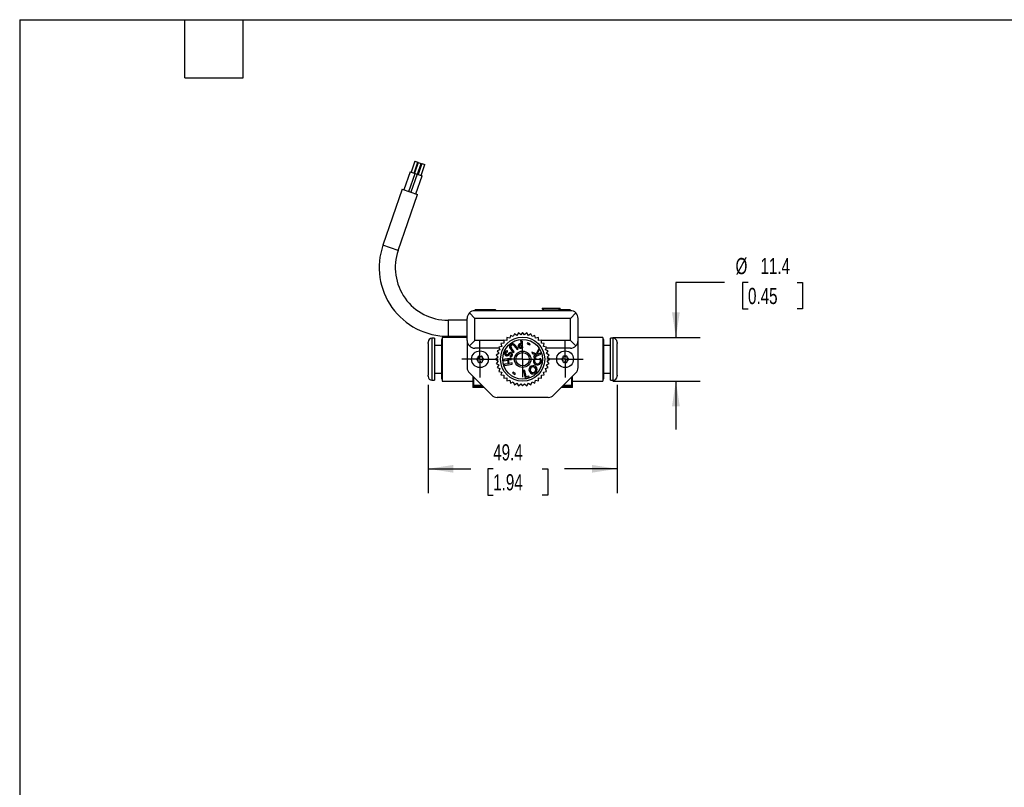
# Model space of a CAD drawing. Header units: millimetres. Extents: x 13 to 546, y 13 to 419.
# Tile 9 of 21: x 13 to 270, y 218 to 419. Entities that reach past the tile are written whole.
import ezdxf

# ---------------------------------------------------------------- set-up
doc = ezdxf.new("R2010")
doc.units = ezdxf.units.MM
doc.header["$LTSCALE"] = 2
doc.linetypes.add('SLD-Center', pattern=[19.05, 15.24, -1.27, 1.27, -1.27])
doc.linetypes.add('SLD-Solid', pattern=[0])
doc.layers.add('CENTER', color=40, linetype='SLD-Center')
doc.layers.add('DIMENSIONS', color=140, linetype='SLD-Solid', lineweight=25)
doc.layers.add('TEXT', color=140, linetype='SLD-Solid', lineweight=25)
doc.styles.add('SLDTEXTSTYLE0', font='TXT', dxfattribs={"width": 0.7})
doc.dimstyles.new('SLDDIMSTYLE1', dxfattribs={"dimtxt": 4.316016, "dimasz": 6.604, "dimexe": 0, "dimexo": 0.0625, "dimgap": 1.079004, "dimtad": 0, "dimtih": 1, "dimtoh": 1, "dimdec": 1, "dimrnd": 1e-09, "dimzin": 12, "dimdsep": 46, "dimtxsty": 'SLDTEXTSTYLE0', "dimsah": 1, "dimcen": 0.09, "dimadec": 0, "dimazin": 3, "dimtfac": 1, "dimtdec": 1, "dimtofl": 0, "dimtmove": 0, "dimatfit": 3, "dimfxl": 0, "dimfrac": 2, "dimtolj": 1, "dimtzin": 12, "dimarcsym": 0})
doc.dimstyles.new('SLDDIMSTYLE2', dxfattribs={"dimtxt": 4.316016, "dimasz": 6.604, "dimexe": 0, "dimexo": 0.0625, "dimgap": 1.079004, "dimtad": 0, "dimtih": 1, "dimtoh": 1, "dimdec": 1, "dimrnd": 1e-09, "dimzin": 12, "dimdsep": 46, "dimtxsty": 'SLDTEXTSTYLE0', "dimsah": 1, "dimcen": 0.09, "dimadec": 0, "dimazin": 3, "dimtfac": 1, "dimtdec": 1, "dimtmove": 0, "dimatfit": 0, "dimfxl": 0, "dimfrac": 2, "dimtolj": 1, "dimtzin": 12, "dimarcsym": 0})

# ---------------------------------------------------------------- blocks, each defined once
blk = doc.blocks.new('_D_13')
at = {"layer": 'DIMENSIONS'}
for p, q in [((119.49, 323.59), (119.49, 295.25)), ((168.89, 323.59), (168.89, 295.25)), ((119.49, 301.6), (130.65, 301.6)), ((136.5, 301.6), (135.05, 301.6)), ((135.05, 301.6), (135.05, 294.74)), ((149.32, 301.6), (150.77, 301.6)), ((150.77, 301.6), (150.77, 294.74)), ((168.89, 301.6), (155.17, 301.6)), ((135.05, 294.74), (136.5, 294.74)), ((150.77, 294.74), (149.32, 294.74))]:
    blk.add_line(p, q, dxfattribs=at)
for points in [[(119.49, 301.6), (126.1, 300.58), (126.1, 302.61)], [(168.89, 301.6), (162.29, 302.61), (162.29, 300.58)]]:
    blk.add_solid(points, dxfattribs=at)
at = {"layer": 'DIMENSIONS', "char_height": 4.233, "attachment_point": 1, "style": 'SLDTEXTSTYLE0'}
for s, insert in [('49.4', (136.5, 308.02)), ('1.94', (136.5, 300.19))]:
    blk.add_mtext(s, dxfattribs=dict(at, insert=insert))
blk = doc.blocks.new('_D_14')
at = {"layer": 'DIMENSIONS'}
for p, q in [((196.96, 350.33), (184.26, 350.33)), ((184.26, 350.33), (184.26, 335.96)), ((203.12, 350.33), (201.67, 350.33)), ((201.67, 350.33), (201.67, 343.47)), ((215.95, 350.33), (217.39, 350.33)), ((217.39, 350.33), (217.39, 343.47)), ((201.67, 343.47), (203.12, 343.47)), ((217.39, 343.47), (215.95, 343.47)), ((167.73, 335.96), (190.61, 335.96)), ((167.73, 324.56), (190.61, 324.56)), ((184.26, 324.56), (184.26, 311.86))]:
    blk.add_line(p, q, dxfattribs=at)
for points in [[(184.26, 335.96), (185.28, 342.56), (183.24, 342.56)], [(184.26, 324.56), (183.24, 317.95), (185.28, 317.95)]]:
    blk.add_solid(points, dxfattribs=at)
at = {"layer": 'DIMENSIONS', "char_height": 4.233, "attachment_point": 1, "style": 'SLDTEXTSTYLE0'}
for s, insert in [('%%c', (199.86, 356.76)), ('11.4', (206.38, 356.76)), ('0.45', (203.12, 348.93))]:
    blk.add_mtext(s, dxfattribs=dict(at, insert=insert))
blk = doc.blocks.new('SW_CENTERMARKSYMBOL_6')
at = {"layer": 'CENTER', "color": 0}
for p, q in [((0, 2.54), (0, 4.69)), ((-2.54, 0), (-4.69, 0)), ((0, 0), (-2.54, 0)), ((0, 0), (0, 2.54)), ((0, 0), (0, -2.54)), ((0, 0), (2.54, 0)), ((2.54, 0), (4.69, 0)), ((0, -2.54), (0, -4.69))]:
    blk.add_line(p, q, dxfattribs=at)
blk = doc.blocks.new('SW_CENTERMARKSYMBOL_7')
at = {"layer": 'CENTER', "color": 0}
for p, q in [((0, 2.54), (0, 4.74)), ((-2.54, 0), (-4.74, 0)), ((0, 0), (-2.54, 0)), ((0, 0), (0, 2.54)), ((0, 0), (0, -2.54)), ((0, 0), (2.54, 0)), ((2.54, 0), (4.74, 0)), ((0, -2.54), (0, -4.74))]:
    blk.add_line(p, q, dxfattribs=at)
blk = doc.blocks.new('SW_CENTERMARKSYMBOL_8')
at = {"layer": 'CENTER', "color": 0}
for p, q in [((0, 2.54), (0, 4.74)), ((-2.54, 0), (-4.74, 0)), ((0, 0), (-2.54, 0)), ((0, 0), (0, 2.54)), ((0, 0), (0, -2.54)), ((0, 0), (2.54, 0)), ((2.54, 0), (4.74, 0)), ((0, -2.54), (0, -4.74))]:
    blk.add_line(p, q, dxfattribs=at)

msp = doc.modelspace()

# ---------------------------------------------------------------- linework, layer by layer
for p, q in [((116.01, 382.07), (115.03, 379.24)), ((115.79, 378.97), (116.76, 381.81)), ((116.92, 381.76), (115.95, 378.92)), ((116.01, 382.07), (116.76, 381.81)), ((116.7, 378.66), (117.68, 381.5)), ((117.84, 381.44), (116.86, 378.6)), ((116.92, 381.76), (117.68, 381.5)), ((117.62, 378.34), (118.59, 381.18)), ((117.84, 381.44), (118.59, 381.18)), ((114.75, 379.33), (113.12, 374.61)), ((114.44, 374.15), (116.07, 378.88)), ((114.75, 379.33), (116.07, 378.88)), ((116.58, 378.7), (114.95, 373.97)), ((116.07, 378.88), (116.58, 378.7)), ((116.58, 378.7), (117.9, 378.25)), ((116.27, 373.52), (117.9, 378.25)), ((112.71, 374.75), (107.67, 360.12)), ((111.65, 358.75), (116.68, 373.38)), ((112.71, 374.75), (116.68, 373.38)), ((111.65, 358.75), (107.67, 360.12)), ((131.69, 340.96), (130.28, 342.37)), ((131.35, 342.93), (131.37, 342.93)), ((131.69, 343.06), (131.69, 342.96)), ((131.69, 343.06), (137.19, 343.06)), ((156.69, 342.96), (131.69, 342.96)), ((131.89, 343.26), (136.99, 343.26)), ((137.19, 342.96), (137.19, 343.06)), ((149.34, 343.66), (149.34, 343.41)), ((149.34, 343.66), (154.04, 343.66)), ((149.34, 343.41), (149.79, 342.96)), ((149.34, 343.41), (154.04, 343.41)), ((153.59, 342.96), (154.04, 343.41)), ((153.69, 343.06), (156.69, 343.06)), ((153.89, 343.26), (156.49, 343.26)), ((154.04, 343.41), (154.04, 343.66)), ((156.69, 342.96), (156.69, 343.06)), ((158.11, 342.37), (156.69, 340.96)), ((157.02, 342.93), (157.03, 342.93)), ((129.69, 340.46), (124.69, 340.46)), ((124.69, 340.46), (124.69, 336.26)), ((129.69, 335.16), (129.69, 340.96)), ((131.69, 335.16), (131.69, 340.96)), ((156.69, 340.96), (131.69, 340.96)), ((156.69, 335.16), (156.69, 340.96)), ((158.69, 335.16), (158.69, 340.96)), ((144.19, 337.26), (143.69, 336.67)), ((144.7, 336.67), (144.19, 337.26)), ((121.19, 335.76), (120.49, 335.76)), ((120.49, 335.76), (120.49, 324.76)), ((121.19, 335.76), (121.19, 324.76)), ((123.19, 335.41), (122.99, 335.41)), ((122.99, 335.41), (122.99, 325.11)), ((129.69, 335.96), (123.19, 335.96)), ((123.19, 335.96), (123.19, 324.56)), ((124.69, 336.26), (129.69, 336.26)), ((129.69, 335.16), (129.69, 328.09)), ((130.28, 333.74), (131.69, 335.16)), ((139.25, 335.16), (131.69, 335.16)), ((139.24, 335.21), (139.3, 334.43)), ((140.02, 335.15), (139.24, 335.21)), ((140.08, 335.92), (140.02, 335.15)), ((140.83, 335.74), (140.08, 335.92)), ((141.02, 336.5), (140.83, 335.74)), ((141.73, 336.2), (141.02, 336.5)), ((142.03, 336.92), (141.73, 336.2)), ((142.69, 336.51), (142.03, 336.92)), ((143.1, 337.17), (142.69, 336.51)), ((143.69, 336.67), (143.1, 337.17)), ((143.96, 335.22), (143.66, 335.18)), ((143.66, 335.18), (143.78, 334.32)), ((144.25, 333.25), (143.96, 335.22)), ((145.29, 337.17), (144.7, 336.67)), ((145.69, 336.51), (145.29, 337.17)), ((146.36, 336.92), (145.69, 336.51)), ((146.65, 336.2), (146.36, 336.92)), ((147.37, 336.5), (146.65, 336.2)), ((147.55, 335.74), (147.37, 336.5)), ((148.31, 335.92), (147.55, 335.74)), ((148.37, 335.15), (148.31, 335.92)), ((149.14, 335.21), (148.37, 335.15)), ((149.08, 334.43), (149.14, 335.21)), ((156.69, 335.16), (149.14, 335.16)), ((156.69, 335.16), (158.11, 333.74)), ((165.19, 335.96), (158.69, 335.96)), ((158.69, 328.09), (158.69, 335.16)), ((165.19, 335.96), (165.19, 324.56)), ((165.39, 335.41), (165.19, 335.41)), ((165.39, 325.11), (165.39, 335.41)), ((167.89, 335.76), (167.19, 335.76)), ((167.19, 324.76), (167.19, 335.76)), ((167.89, 324.76), (167.89, 335.76)), ((119.49, 334.38), (119.49, 326.13)), ((122.99, 333.86), (121.19, 333.86)), ((138.07, 333.16), (131.69, 333.16)), ((138.25, 332.72), (137.54, 332.42)), ((137.54, 332.42), (137.94, 331.76)), ((138.71, 333.62), (137.96, 333.44)), ((137.96, 333.44), (138.25, 332.72)), ((139.3, 334.43), (138.53, 334.37)), ((138.53, 334.37), (138.71, 333.62)), ((140.23, 332.15), (140.23, 332.45)), ((140.98, 332.95), (141.75, 331.98)), ((142.01, 332.18), (141.24, 333.15)), ((141.75, 331.98), (142.01, 332.18)), ((141.98, 333.74), (142.75, 332.78)), ((143.01, 332.98), (142.24, 333.95)), ((142.75, 332.78), (143.01, 332.98)), ((143.91, 333.46), (143.82, 334.05)), ((143.82, 333.19), (144.25, 333.25)), ((145.47, 334.57), (145.37, 334.31)), ((145.37, 334.31), (146.04, 334.05)), ((146.14, 334.3), (145.47, 334.57)), ((146.04, 334.05), (146.14, 334.3)), ((146.57, 332.12), (146.7, 331.8)), ((147.74, 331.68), (146.57, 332.12)), ((148.41, 332.96), (147.74, 331.68)), ((147.88, 331.46), (148.55, 332.62)), ((148.55, 332.62), (148.41, 332.96)), ((149.86, 334.37), (149.08, 334.43)), ((149.68, 333.62), (149.86, 334.37)), ((150.43, 333.44), (149.68, 333.62)), ((150.13, 332.72), (150.43, 333.44)), ((150.85, 332.42), (150.13, 332.72)), ((156.69, 333.16), (150.32, 333.16)), ((150.45, 331.76), (150.85, 332.42)), ((167.19, 333.86), (165.39, 333.86)), ((168.89, 326.13), (168.89, 334.38)), ((137.78, 330.76), (137.19, 330.26)), ((137.19, 330.26), (137.78, 329.75)), ((137.94, 331.76), (137.28, 331.35)), ((137.28, 331.35), (137.78, 330.76)), ((137.78, 329.75), (137.28, 329.16)), ((141.21, 330.54), (139.24, 330.19)), ((139.24, 330.19), (139.29, 329.88)), ((139.29, 329.88), (140.24, 330.05)), ((140.24, 330.05), (140.4, 329.1)), ((140.58, 331.82), (140.4, 331.62)), ((140.49, 330.09), (141.26, 330.23)), ((140.66, 329.15), (140.49, 330.09)), ((140.55, 331.36), (140.75, 331.57)), ((140.94, 331.14), (140.97, 330.87)), ((141.26, 330.23), (141.21, 330.54)), ((146.7, 331.8), (147.8, 331.42)), ((147.8, 331.42), (146.99, 331.09)), ((146.99, 331.09), (147.11, 330.81)), ((147.11, 330.81), (148.98, 331.58)), ((147.7, 330.57), (147.37, 330.63)), ((147.68, 330.56), (147.7, 330.57)), ((148.86, 331.86), (147.88, 331.46)), ((148.98, 330.35), (148.64, 330.41)), ((148.98, 331.58), (148.86, 331.86)), ((151.11, 331.35), (150.45, 331.76)), ((150.6, 330.76), (151.11, 331.35)), ((151.19, 330.26), (150.6, 330.76)), ((150.6, 329.75), (151.19, 330.26)), ((151.11, 329.16), (150.6, 329.75)), ((137.28, 329.16), (137.94, 328.76)), ((137.94, 328.76), (137.54, 328.1)), ((137.54, 328.1), (138.25, 327.8)), ((138.25, 327.8), (137.96, 327.08)), ((137.96, 327.08), (138.71, 326.9)), ((140.4, 329.1), (139.45, 328.94)), ((139.45, 328.94), (139.51, 328.63)), ((139.51, 328.63), (141.48, 328.97)), ((141.43, 329.28), (140.66, 329.15)), ((141.48, 328.97), (141.43, 329.28)), ((144.73, 327.35), (144.43, 327.28)), ((144.43, 327.28), (144.86, 325.33)), ((145.11, 325.66), (144.73, 327.35)), ((149.68, 326.9), (150.43, 327.08)), ((150.13, 327.8), (150.85, 328.1)), ((150.43, 327.08), (150.13, 327.8)), ((150.45, 328.76), (151.11, 329.16)), ((150.85, 328.1), (150.45, 328.76)), ((120.49, 324.76), (121.19, 324.76)), ((121.19, 326.66), (122.99, 326.66)), ((122.99, 325.11), (123.19, 325.11)), ((123.19, 324.56), (131.19, 324.56)), ((130.28, 326.67), (136.11, 320.84)), ((131.19, 325.76), (131.19, 322.91)), ((131.34, 325.61), (131.34, 323.46)), ((138.71, 326.9), (138.53, 326.14)), ((138.53, 326.14), (139.3, 326.08)), ((139.3, 326.08), (139.24, 325.31)), ((139.24, 325.31), (140.02, 325.37)), ((140.02, 325.37), (140.08, 324.6)), ((140.08, 324.6), (140.83, 324.78)), ((140.83, 324.78), (141.02, 324.02)), ((141.69, 326.88), (141.55, 326.65)), ((141.55, 326.65), (142.17, 326.27)), ((142.31, 326.5), (141.69, 326.88)), ((142.17, 326.27), (142.31, 326.5)), ((144.86, 325.33), (145.89, 325.56)), ((145.83, 325.82), (145.11, 325.66)), ((145.89, 325.56), (145.83, 325.82)), ((147.37, 324.02), (147.55, 324.78)), ((147.55, 324.78), (148.31, 324.6)), ((148.31, 324.6), (148.37, 325.37)), ((148.37, 325.37), (149.14, 325.31)), ((149.08, 326.08), (149.86, 326.14)), ((149.14, 325.31), (149.08, 326.08)), ((149.86, 326.14), (149.68, 326.9)), ((152.28, 320.84), (158.11, 326.67)), ((157.04, 323.46), (157.04, 325.61)), ((157.19, 322.91), (157.19, 325.76)), ((157.19, 324.56), (165.19, 324.56)), ((165.19, 325.11), (165.39, 325.11)), ((165.39, 326.66), (167.19, 326.66)), ((167.19, 324.76), (167.89, 324.76)), ((134.04, 322.91), (131.19, 322.91)), ((131.34, 323.46), (133.49, 323.46)), ((131.54, 323.26), (133.69, 323.26)), ((141.02, 324.02), (141.73, 324.32)), ((141.73, 324.32), (142.03, 323.6)), ((142.03, 323.6), (142.69, 324.01)), ((142.69, 324.01), (143.1, 323.34)), ((143.1, 323.34), (143.69, 323.85)), ((143.69, 323.85), (144.19, 323.26)), ((144.19, 323.26), (144.7, 323.85)), ((144.7, 323.85), (145.29, 323.34)), ((145.29, 323.34), (145.69, 324.01)), ((145.69, 324.01), (146.36, 323.6)), ((146.36, 323.6), (146.65, 324.32)), ((146.65, 324.32), (147.37, 324.02)), ((157.19, 322.91), (154.34, 322.91)), ((154.69, 323.26), (156.84, 323.26)), ((154.89, 323.46), (157.04, 323.46)), ((150.87, 320.26), (137.52, 320.26))]:
    msp.add_line(p, q)
for centre, radius in [((144.19, 330.26), 5.77), ((144.19, 330.26), 5.2), ((133.04, 330.26), 2.2), ((144.19, 330.26), 2.15), ((155.29, 330.26), 2.2), ((144.19, 330.26), 1.75)]:
    msp.add_circle(centre, radius)
for centre, radius, start, end in [((124.69, 354.26), 18, 161, 270), ((124.69, 354.26), 13.8, 161, 270), ((131.69, 340.96), 2, 135, 180), ((131.69, 340.96), 2, 90, 135), ((131.89, 343.06), 0.2, 90, 180), ((136.99, 343.06), 0.2, 0, 90), ((156.49, 343.06), 0.2, 0, 90), ((156.69, 340.96), 2, 45, 90), ((156.69, 340.96), 2, 0, 45), ((120.49, 334.76), 1, 90, 180), ((131.69, 335.16), 2, 180, 225), ((156.69, 335.16), 2, 315, 0), ((167.89, 334.76), 1, 0, 90), ((131.69, 335.16), 2, 225, 270), ((140.16, 331.78), 0.675, 98.7413, 185.7682), ((140.14, 331.78), 0.374, 74.6765, 196.1926), ((140.12, 331.63), 0.825, 81.8487, 94.3117), ((141.49, 333.47), 0.726, 143.0352, 226.1363), ((141.82, 333.19), 1.16, 106.8205, 141.9259), ((141.57, 333.51), 0.484, 159.9784, 227.0548), ((141.68, 333.36), 0.641, 98.5868, 151.1989), ((141.6, 333.56), 0.754, 31.2843, 98.5908), ((141.6, 333.9), 0.1, 80.5028, 99.4972), ((141.51, 333.44), 0.563, 32.1786, 79.094), ((143.6, 333.72), 0.588, 137.59, 239.0795), ((143.76, 333.35), 0.973, 88.9925, 127.989), ((143.6, 334.07), 0.907, 250.4009, 283.6316), ((143.54, 333.75), 0.231, 106.9058, 187.2077), ((143.59, 333.71), 0.28, 177.7024, 272.2976), ((143.99, 332.45), 1.61, 96.1731, 108.7434), ((143.61, 335.07), 1.64, 269.7886, 280.4292), ((156.69, 335.16), 2, 270, 315), ((140.08, 331.74), 0.591, 182.0041, 234.0889), ((140.09, 331.73), 0.59, 233.0214, 321.2459), ((140.08, 331.76), 0.315, 195.3943, 299.3305), ((139.94, 332.02), 0.613, 299.1504, 318.8518), ((141.02, 331.47), 0.554, 46.8798, 141.9606), ((141.16, 331.23), 0.531, 115.3425, 139.9184), ((141.02, 331.49), 0.238, 9.8993, 111.841), ((140.88, 331.51), 0.372, 278.2467, 3.3668), ((140.94, 331.42), 0.555, 272.319, 329.7559), ((140.93, 331.49), 0.606, 324.9061, 39.7622), ((148.06, 329.82), 1.06, 130.2603, 30.1678), ((148.07, 329.86), 0.795, 118.8396, 43.5156), ((155.29, 330.26), 0.88, 172.3077, 187.6923), ((155.29, 330.26), 0.65, 145.6426, 154.3574), ((155.29, 330.26), 0.65, 205.6426, 214.3574), ((155.29, 330.26), 0.88, 112.3077, 127.6923), ((155.29, 330.26), 0.88, 232.3077, 247.6923), ((155.29, 330.26), 0.65, 85.6426, 94.3574), ((155.29, 330.26), 0.65, 265.6426, 274.3574), ((155.29, 330.26), 0.88, 52.3077, 67.6923), ((155.29, 330.26), 0.88, 292.3077, 307.6923), ((155.29, 330.26), 0.65, 25.6426, 34.3574), ((155.29, 330.26), 0.65, 325.6426, 334.3574), ((155.29, 330.26), 0.88, 352.3077, 7.6923), ((131.69, 328.09), 2, 180, 225), ((146.93, 327.49), 1.09, 51.0646, 228.6786), ((146.95, 327.47), 0.77, 52.3124, 225.442), ((146.89, 327.52), 1.09, 231.0646, 48.6786), ((146.88, 327.53), 0.77, 232.3124, 45.442), ((156.69, 328.09), 2, 315, 0), ((120.49, 325.76), 1, 180, 270), ((167.89, 325.76), 1, 270, 0), ((131.54, 323.46), 0.2, 180, 270), ((156.84, 323.46), 0.2, 270, 0), ((137.52, 322.26), 2, 225, 270), ((150.87, 322.26), 2, 270, 315)]:
    msp.add_arc(centre, radius, start, end)
for points, knots in [([(119.49, 334.38), (119.49, 334.41), (119.5, 334.48), (119.51, 334.57), (119.53, 334.67), (119.55, 334.73), (119.56, 334.76)], [0, 0, 0, 0, 0.252802, 0.502591, 0.751078, 1, 1, 1, 1]), ([(119.56, 334.76), (119.55, 334.76), (119.53, 334.76), (119.51, 334.76), (119.5, 334.76), (119.49, 334.76), (119.49, 334.76), (119.49, 334.76), (119.49, 334.76), (119.49, 334.76)], [0, 0, 0, 0, 0.110679, 0.230218, 0.358736, 0.496328, 0.625995, 0.996355, 1, 1, 1, 1]), ([(168.89, 334.76), (168.89, 334.76), (168.89, 334.76), (168.89, 334.76), (168.88, 334.76), (168.87, 334.76), (168.84, 334.76), (168.83, 334.76)], [0, 0, 0, 0, 0.366083, 0.4981492, 0.6810792, 0.8482776, 1, 1, 1, 1]), ([(168.83, 334.76), (168.84, 334.73), (168.86, 334.67), (168.88, 334.57), (168.89, 334.48), (168.89, 334.41), (168.89, 334.38)], [0, 0, 0, 0, 0.248922, 0.497409, 0.747198, 1, 1, 1, 1]), ([(132.3, 330.46), (132.29, 330.46), (132.28, 330.45), (132.25, 330.44), (132.24, 330.42), (132.23, 330.4), (132.22, 330.38), (132.22, 330.38)], [0, 0, 0, 0, 0.232474, 0.448578, 0.648425, 0.832165, 1, 1, 1, 1]), ([(132.22, 330.14), (132.22, 330.13), (132.23, 330.11), (132.24, 330.09), (132.27, 330.07), (132.29, 330.06), (132.3, 330.06)], [0, 0, 0, 0, 0.212361, 0.44961, 0.712081, 1, 1, 1, 1]), ([(132.43, 330.48), (132.44, 330.49), (132.46, 330.49), (132.48, 330.5), (132.5, 330.52), (132.5, 330.53), (132.51, 330.54)], [0, 0, 0, 0, 0.250772, 0.500047, 0.751426, 1, 1, 1, 1]), ([(132.51, 329.98), (132.5, 329.98), (132.5, 330), (132.48, 330.01), (132.46, 330.03), (132.44, 330.03), (132.43, 330.03)], [0, 0, 0, 0, 0.2485373, 0.499936, 0.7491952, 1, 1, 1, 1]), ([(132.56, 330.95), (132.55, 330.95), (132.53, 330.94), (132.52, 330.91), (132.51, 330.88), (132.52, 330.85), (132.52, 330.84)], [0, 0, 0, 0, 0.207581, 0.443254, 0.707329, 1, 1, 1, 1]), ([(132.52, 329.68), (132.52, 329.67), (132.51, 329.65), (132.52, 329.62), (132.53, 329.6), (132.54, 329.58), (132.55, 329.57), (132.56, 329.56)], [0, 0, 0, 0, 0.236541, 0.454691, 0.654549, 0.836254, 1, 1, 1, 1]), ([(132.56, 330.63), (132.56, 330.63), (132.57, 330.65), (132.57, 330.67), (132.57, 330.69), (132.57, 330.71), (132.57, 330.72)], [0, 0, 0, 0, 0.248392, 0.499918, 0.748831, 1, 1, 1, 1]), ([(132.57, 329.8), (132.57, 329.81), (132.57, 329.82), (132.57, 329.85), (132.57, 329.87), (132.56, 329.88), (132.56, 329.89)], [0, 0, 0, 0, 0.251136, 0.500064, 0.751571, 1, 1, 1, 1]), ([(132.87, 331.04), (132.87, 331.05), (132.85, 331.06), (132.83, 331.08), (132.8, 331.08), (132.78, 331.08), (132.77, 331.07), (132.76, 331.07)], [0, 0, 0, 0, 0.228755, 0.442947, 0.642739, 0.828336, 1, 1, 1, 1]), ([(132.96, 330.94), (132.97, 330.94), (132.98, 330.92), (133, 330.91), (133.02, 330.91), (133.04, 330.91), (133.04, 330.91)], [0, 0, 0, 0, 0.250479, 0.500057, 0.751419, 1, 1, 1, 1]), ([(133.04, 329.61), (133.04, 329.61), (133.03, 329.61), (133, 329.61), (132.98, 329.59), (132.97, 329.58), (132.96, 329.57)], [0, 0, 0, 0, 0.0065255, 0.5015023, 0.7502805, 1, 1, 1, 1]), ([(133.14, 330.91), (133.15, 330.91), (133.17, 330.91), (133.19, 330.91), (133.21, 330.92), (133.22, 330.94), (133.23, 330.94)], [0, 0, 0, 0, 0.248289, 0.499887, 0.748827, 1, 1, 1, 1]), ([(133.23, 329.57), (133.22, 329.58), (133.21, 329.59), (133.19, 329.6), (133.17, 329.61), (133.15, 329.61), (133.14, 329.61)], [0, 0, 0, 0, 0.251139, 0.500094, 0.751674, 1, 1, 1, 1]), ([(133.43, 331.07), (133.42, 331.08), (133.4, 331.08), (133.37, 331.08), (133.34, 331.07), (133.32, 331.05), (133.31, 331.04)], [0, 0, 0, 0, 0.208001, 0.443753, 0.707664, 1, 1, 1, 1]), ([(133.62, 330.72), (133.62, 330.71), (133.61, 330.69), (133.61, 330.67), (133.62, 330.65), (133.63, 330.63), (133.63, 330.63)], [0, 0, 0, 0, 0.250572, 0.500118, 0.751536, 1, 1, 1, 1]), ([(133.63, 329.89), (133.63, 329.88), (133.62, 329.87), (133.61, 329.85), (133.61, 329.82), (133.62, 329.81), (133.62, 329.8)], [0, 0, 0, 0, 0.2484254, 0.499864, 0.7493963, 1, 1, 1, 1]), ([(133.66, 330.84), (133.67, 330.85), (133.67, 330.87), (133.67, 330.9), (133.66, 330.92), (133.65, 330.94), (133.64, 330.95), (133.63, 330.95)], [0, 0, 0, 0, 0.229135, 0.443474, 0.643217, 0.828618, 1, 1, 1, 1]), ([(133.63, 329.56), (133.64, 329.57), (133.65, 329.58), (133.67, 329.61), (133.67, 329.64), (133.67, 329.66), (133.66, 329.68)], [0, 0, 0, 0, 0.216482, 0.454959, 0.715993, 1, 1, 1, 1]), ([(133.68, 330.54), (133.68, 330.53), (133.69, 330.52), (133.71, 330.5), (133.73, 330.49), (133.74, 330.49), (133.75, 330.48)], [0, 0, 0, 0, 0.248311, 0.499845, 0.749091, 1, 1, 1, 1]), ([(133.75, 330.03), (133.74, 330.03), (133.73, 330.03), (133.71, 330.01), (133.69, 330), (133.68, 329.98), (133.68, 329.98)], [0, 0, 0, 0, 0.2508781, 0.5001373, 0.7516507, 1, 1, 1, 1]), ([(133.97, 330.38), (133.96, 330.39), (133.96, 330.4), (133.94, 330.43), (133.92, 330.45), (133.9, 330.46), (133.88, 330.46)], [0, 0, 0, 0, 0.212379, 0.449505, 0.711919, 1, 1, 1, 1]), ([(133.88, 330.06), (133.89, 330.06), (133.91, 330.06), (133.93, 330.08), (133.95, 330.1), (133.96, 330.12), (133.96, 330.13), (133.97, 330.14)], [0, 0, 0, 0, 0.23262, 0.448716, 0.648472, 0.832128, 1, 1, 1, 1]), ([(154.5, 330.46), (154.49, 330.46), (154.48, 330.45), (154.45, 330.44), (154.44, 330.42), (154.43, 330.4), (154.42, 330.38), (154.42, 330.38)], [0, 0, 0, 0, 0.232444, 0.448494, 0.648296, 0.832046, 1, 1, 1, 1]), ([(154.42, 330.14), (154.42, 330.13), (154.43, 330.11), (154.44, 330.09), (154.47, 330.07), (154.49, 330.06), (154.5, 330.06)], [0, 0, 0, 0, 0.212488, 0.449717, 0.71212, 1, 1, 1, 1]), ([(154.63, 330.48), (154.64, 330.49), (154.66, 330.49), (154.68, 330.5), (154.7, 330.52), (154.7, 330.53), (154.71, 330.54)], [0, 0, 0, 0, 0.250825, 0.500089, 0.751536, 1, 1, 1, 1]), ([(154.71, 329.98), (154.7, 329.98), (154.7, 330), (154.68, 330.01), (154.66, 330.03), (154.64, 330.03), (154.63, 330.03)], [0, 0, 0, 0, 0.248427, 0.499893, 0.749143, 1, 1, 1, 1]), ([(154.76, 330.95), (154.75, 330.95), (154.73, 330.94), (154.72, 330.91), (154.71, 330.88), (154.72, 330.85), (154.72, 330.84)], [0, 0, 0, 0, 0.212488, 0.449717, 0.71212, 1, 1, 1, 1]), ([(154.72, 329.68), (154.72, 329.67), (154.72, 329.65), (154.72, 329.62), (154.73, 329.6), (154.74, 329.58), (154.75, 329.57), (154.76, 329.56)], [0, 0, 0, 0, 0.232444, 0.448494, 0.648296, 0.832046, 1, 1, 1, 1]), ([(154.76, 330.63), (154.76, 330.63), (154.77, 330.65), (154.77, 330.67), (154.77, 330.69), (154.77, 330.71), (154.77, 330.72)], [0, 0, 0, 0, 0.248424, 0.499891, 0.7491439, 1, 1, 1, 1]), ([(154.77, 329.8), (154.77, 329.81), (154.77, 329.82), (154.77, 329.85), (154.77, 329.87), (154.76, 329.88), (154.76, 329.89)], [0, 0, 0, 0, 0.250824, 0.500091, 0.751538, 1, 1, 1, 1]), ([(155.07, 331.04), (155.07, 331.05), (155.05, 331.06), (155.03, 331.08), (155, 331.08), (154.98, 331.08), (154.97, 331.07), (154.96, 331.07)], [0, 0, 0, 0, 0.232444, 0.448494, 0.648296, 0.832046, 1, 1, 1, 1]), ([(155.16, 330.94), (155.17, 330.94), (155.18, 330.92), (155.2, 330.91), (155.22, 330.91), (155.24, 330.91), (155.24, 330.91)], [0, 0, 0, 0, 0.250815, 0.500075, 0.751531, 1, 1, 1, 1]), ([(155.24, 329.61), (155.24, 329.61), (155.22, 329.61), (155.2, 329.6), (155.18, 329.59), (155.17, 329.58), (155.16, 329.57)], [0, 0, 0, 0, 0.2484324, 0.4999065, 0.7491517, 1, 1, 1, 1]), ([(155.34, 330.91), (155.35, 330.91), (155.37, 330.91), (155.39, 330.91), (155.41, 330.92), (155.42, 330.94), (155.43, 330.94)], [0, 0, 0, 0, 0.248432, 0.499907, 0.749152, 1, 1, 1, 1]), ([(155.43, 329.57), (155.42, 329.58), (155.41, 329.59), (155.39, 329.6), (155.37, 329.61), (155.35, 329.61), (155.34, 329.61)], [0, 0, 0, 0, 0.250815, 0.500075, 0.751531, 1, 1, 1, 1]), ([(155.63, 331.07), (155.62, 331.08), (155.6, 331.08), (155.57, 331.08), (155.54, 331.07), (155.52, 331.05), (155.51, 331.04)], [0, 0, 0, 0, 0.212488, 0.449717, 0.71212, 1, 1, 1, 1]), ([(155.82, 330.72), (155.82, 330.71), (155.81, 330.69), (155.81, 330.67), (155.82, 330.65), (155.83, 330.63), (155.83, 330.63)], [0, 0, 0, 0, 0.2508239, 0.5000908, 0.7515381, 1, 1, 1, 1]), ([(155.83, 329.89), (155.83, 329.88), (155.82, 329.87), (155.81, 329.85), (155.81, 329.82), (155.82, 329.81), (155.82, 329.8)], [0, 0, 0, 0, 0.248424, 0.499891, 0.749144, 1, 1, 1, 1]), ([(155.86, 330.84), (155.87, 330.85), (155.87, 330.87), (155.87, 330.9), (155.86, 330.92), (155.85, 330.94), (155.84, 330.95), (155.83, 330.95)], [0, 0, 0, 0, 0.232444, 0.448494, 0.648296, 0.832046, 1, 1, 1, 1]), ([(155.83, 329.56), (155.84, 329.57), (155.85, 329.58), (155.87, 329.61), (155.87, 329.64), (155.87, 329.66), (155.86, 329.68)], [0, 0, 0, 0, 0.212488, 0.449717, 0.71212, 1, 1, 1, 1]), ([(155.88, 330.54), (155.88, 330.53), (155.89, 330.52), (155.91, 330.5), (155.93, 330.49), (155.94, 330.49), (155.95, 330.48)], [0, 0, 0, 0, 0.248427, 0.499893, 0.749143, 1, 1, 1, 1]), ([(155.95, 330.03), (155.94, 330.03), (155.93, 330.03), (155.91, 330.01), (155.89, 330), (155.88, 329.98), (155.88, 329.98)], [0, 0, 0, 0, 0.250825, 0.5000894, 0.7515356, 1, 1, 1, 1]), ([(156.17, 330.38), (156.16, 330.39), (156.16, 330.4), (156.14, 330.43), (156.12, 330.45), (156.1, 330.46), (156.08, 330.46)], [0, 0, 0, 0, 0.212488, 0.449717, 0.71212, 1, 1, 1, 1]), ([(156.08, 330.06), (156.09, 330.06), (156.11, 330.06), (156.13, 330.08), (156.15, 330.1), (156.16, 330.12), (156.16, 330.13), (156.17, 330.14)], [0, 0, 0, 0, 0.232444, 0.448494, 0.648296, 0.832046, 1, 1, 1, 1]), ([(132.76, 329.44), (132.77, 329.44), (132.78, 329.44), (132.8, 329.44), (132.84, 329.44), (132.86, 329.46), (132.87, 329.47)], [0, 0, 0, 0, 0.151525, 0.308442, 0.628183, 1, 1, 1, 1]), ([(133.31, 329.47), (133.32, 329.47), (133.33, 329.46), (133.35, 329.45), (133.37, 329.44), (133.39, 329.44), (133.41, 329.44), (133.42, 329.44), (133.43, 329.44)], [0, 0, 0, 0, 0.187314, 0.354182, 0.500633, 0.693296, 0.850092, 1, 1, 1, 1]), ([(154.96, 329.44), (154.97, 329.44), (154.98, 329.44), (155, 329.44), (155.04, 329.44), (155.06, 329.46), (155.07, 329.47)], [0, 0, 0, 0, 0.151313, 0.308215, 0.624391, 1, 1, 1, 1]), ([(155.51, 329.47), (155.52, 329.47), (155.53, 329.46), (155.55, 329.45), (155.57, 329.44), (155.59, 329.44), (155.61, 329.44), (155.62, 329.44), (155.63, 329.44)], [0, 0, 0, 0, 0.184365, 0.35121, 0.500578, 0.693075, 0.84932, 1, 1, 1, 1]), ([(119.56, 325.76), (119.55, 325.79), (119.53, 325.85), (119.51, 325.94), (119.5, 326.04), (119.49, 326.1), (119.49, 326.13)], [0, 0, 0, 0, 0.248922, 0.497409, 0.747198, 1, 1, 1, 1]), ([(119.49, 325.76), (119.49, 325.76), (119.49, 325.76), (119.49, 325.76), (119.5, 325.76), (119.52, 325.76), (119.54, 325.76), (119.56, 325.76)], [0, 0, 0, 0, 0.366083, 0.498149, 0.681079, 0.848278, 1, 1, 1, 1]), ([(168.89, 326.13), (168.89, 326.1), (168.89, 326.04), (168.88, 325.94), (168.86, 325.85), (168.84, 325.79), (168.83, 325.76)], [0, 0, 0, 0, 0.252802, 0.502591, 0.751078, 1, 1, 1, 1]), ([(168.83, 325.76), (168.84, 325.76), (168.86, 325.76), (168.87, 325.76), (168.89, 325.76), (168.89, 325.76), (168.89, 325.76), (168.89, 325.76), (168.89, 325.76), (168.89, 325.76)], [0, 0, 0, 0, 0.110679, 0.230218, 0.358736, 0.496328, 0.625995, 0.996355, 1, 1, 1, 1])]:
    msp.add_open_spline(points, degree=3, knots=knots)
for points in [[(132.22, 330.38), (132.21, 330.3), (132.21, 330.22), (132.22, 330.14)], [(132.43, 330.48), (132.39, 330.48), (132.35, 330.47), (132.3, 330.46)], [(132.3, 330.06), (132.35, 330.05), (132.39, 330.04), (132.43, 330.03)], [(132.56, 330.63), (132.54, 330.6), (132.52, 330.57), (132.51, 330.54)], [(132.51, 329.98), (132.52, 329.95), (132.54, 329.92), (132.56, 329.89)], [(132.52, 330.84), (132.54, 330.8), (132.55, 330.76), (132.57, 330.72)], [(132.57, 329.8), (132.55, 329.76), (132.54, 329.72), (132.52, 329.68)], [(132.76, 331.07), (132.69, 331.04), (132.62, 331), (132.56, 330.95)], [(132.56, 329.56), (132.62, 329.51), (132.69, 329.47), (132.76, 329.44)], [(132.96, 330.94), (132.93, 330.98), (132.9, 331.01), (132.87, 331.04)], [(132.87, 329.47), (132.9, 329.51), (132.93, 329.54), (132.96, 329.57)], [(133.14, 330.91), (133.11, 330.91), (133.08, 330.91), (133.04, 330.91)], [(133.04, 329.61), (133.08, 329.61), (133.11, 329.61), (133.14, 329.61)], [(133.31, 331.04), (133.28, 331.01), (133.26, 330.98), (133.23, 330.94)], [(133.23, 329.57), (133.26, 329.54), (133.28, 329.51), (133.31, 329.47)], [(133.63, 330.95), (133.57, 331), (133.5, 331.04), (133.43, 331.07)], [(133.43, 329.44), (133.5, 329.47), (133.57, 329.51), (133.63, 329.56)], [(133.62, 330.72), (133.63, 330.76), (133.65, 330.8), (133.66, 330.84)], [(133.66, 329.68), (133.65, 329.72), (133.63, 329.76), (133.62, 329.8)], [(133.68, 330.54), (133.67, 330.57), (133.65, 330.6), (133.63, 330.63)], [(133.63, 329.89), (133.65, 329.92), (133.67, 329.95), (133.68, 329.98)], [(133.88, 330.46), (133.84, 330.47), (133.8, 330.48), (133.75, 330.48)], [(133.75, 330.03), (133.8, 330.04), (133.84, 330.05), (133.88, 330.06)], [(133.97, 330.14), (133.98, 330.22), (133.98, 330.3), (133.97, 330.38)], [(154.63, 330.48), (154.59, 330.48), (154.55, 330.47), (154.5, 330.46)], [(154.5, 330.06), (154.55, 330.05), (154.59, 330.04), (154.63, 330.03)], [(154.72, 330.84), (154.74, 330.8), (154.75, 330.76), (154.77, 330.72)], [(154.77, 329.8), (154.75, 329.76), (154.74, 329.72), (154.72, 329.68)], [(155.16, 330.94), (155.13, 330.98), (155.1, 331.01), (155.07, 331.04)], [(155.07, 329.47), (155.1, 329.51), (155.13, 329.54), (155.16, 329.57)], [(155.51, 331.04), (155.48, 331.01), (155.46, 330.98), (155.43, 330.94)], [(155.43, 329.57), (155.46, 329.54), (155.48, 329.51), (155.51, 329.47)], [(155.82, 330.72), (155.83, 330.76), (155.85, 330.8), (155.86, 330.84)], [(155.86, 329.68), (155.85, 329.72), (155.83, 329.76), (155.82, 329.8)], [(156.08, 330.46), (156.04, 330.47), (156, 330.48), (155.95, 330.48)], [(155.95, 330.03), (156, 330.04), (156.04, 330.05), (156.08, 330.06)]]:
    msp.add_open_spline(points, degree=3)
at = {"layer": 'TEXT'}
for p, q in [((12.7, 419.1), (546.1, 419.1)), ((12.7, 419.1), (12.7, 12.7)), ((55.88, 403.86), (55.88, 419.1)), ((71.12, 403.86), (71.12, 419.1)), ((55.88, 403.86), (71.12, 403.86))]:
    msp.add_line(p, q, dxfattribs=at)

# ---------------------------------------------------------------- block references
at = {"layer": 'CENTER'}
for name, p in [('SW_CENTERMARKSYMBOL_8', (133.04, 330.26)), ('SW_CENTERMARKSYMBOL_6', (144.19, 330.26)), ('SW_CENTERMARKSYMBOL_7', (155.29, 330.26))]:
    msp.add_blockref(name, p, dxfattribs=at)

# ---------------------------------------------------------------- dimensions: what is measured, and where the dimension line sits
at = {"layer": 'DIMENSIONS'}
dim = msp.add_linear_dim(base=(184.26, 324.56), p1=(165.19, 335.96), p2=(165.19, 324.56), angle=90, text='%%c<>', dimstyle='SLDDIMSTYLE2', dxfattribs=at)
dim.commit()
dim.dimension.update_dxf_attribs({"geometry": '_D_14', "text_midpoint": (184.26, 350.33), "dimtype": 160})
dim = msp.add_linear_dim(base=(168.89, 301.6), p1=(119.49, 326.13), p2=(168.89, 326.13), dimstyle='SLDDIMSTYLE1', dxfattribs=at)
dim.commit()
dim.dimension.update_dxf_attribs({"geometry": '_D_13', "text_midpoint": (142.91, 301.6), "dimtype": 160})

doc.saveas('drawing.dxf')
